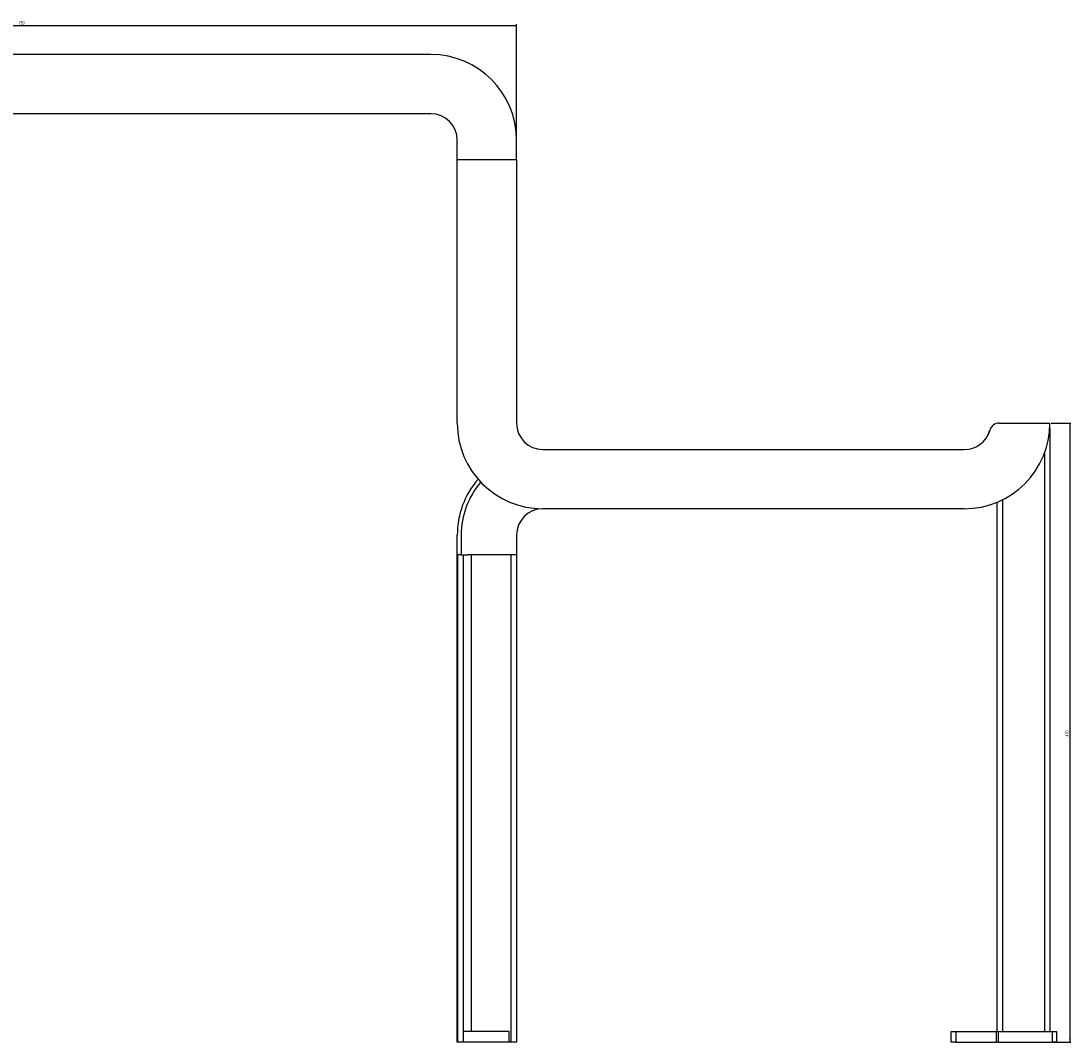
# Model space of a CAD drawing. Header units: millimetres. Extents: x 110 to 3241, y 69 to 2540.
# Tile 10 of 10: x 2444 to 3241, y 1764 to 2540. Entities that reach past the tile are written whole.
import ezdxf

# ---------------------------------------------------------------- set-up
doc = ezdxf.new("R2010")
doc.units = ezdxf.units.MM
doc.layers.add('FORMAT', color=7, linetype='Continuous')
doc.styles.add('SLDTEXTSTYLE0', font='TXT', dxfattribs={"width": 0.605})
doc.dimstyles.new('SLDDIMSTYLE0', dxfattribs={"dimtxt": 2.568319, "dimasz": 2, "dimexe": 0, "dimexo": 0.0625, "dimgap": 0.64208, "dimtad": 1, "dimrnd": 1e-09, "dimzin": 12, "dimdsep": 46, "dimtxsty": 'SLDTEXTSTYLE0', "dimsah": 1, "dimcen": 0.09, "dimadec": 0, "dimazin": 3, "dimtfac": 1, "dimtofl": 0, "dimtmove": 0, "dimatfit": 3, "dimfxl": 0, "dimfrac": 2, "dimtolj": 1, "dimtzin": 12, "dimarcsym": 0})

# ---------------------------------------------------------------- blocks, each defined once
blk = doc.blocks.new('_D_2')
at = {"layer": 'FORMAT'}
for p, q in [((2069.96, 2435.41), (2069.96, 2537.41)), ((2069.96, 2536.42), (2819.96, 2536.42)), ((2819.96, 2435.41), (2819.96, 2537.41))]:
    blk.add_line(p, q, dxfattribs=at)
for points in [[(2069.96, 2536.42), (2071.96, 2535.92), (2071.96, 2536.92)], [(2819.96, 2536.42), (2817.96, 2536.92), (2817.96, 2535.92)]]:
    blk.add_solid(points, dxfattribs=at)
at = {"layer": 'FORMAT', "insert": (2442.02, 2539.83), "char_height": 2.646, "attachment_point": 1, "style": 'SLDTEXTSTYLE0'}
blk.add_mtext('750', dxfattribs=at)
blk = doc.blocks.new('_D_5')
at = {"layer": 'FORMAT'}
for p, q in [((3225.95, 2234.42), (3240.95, 2234.42)), ((3239.96, 2234.42), (3239.96, 1764.42)), ((3205.95, 1764.42), (3240.95, 1764.42))]:
    blk.add_line(p, q, dxfattribs=at)
for points in [[(3239.96, 2234.42), (3239.46, 2232.42), (3240.46, 2232.42)], [(3239.96, 1764.42), (3240.46, 1766.42), (3239.46, 1766.42)]]:
    blk.add_solid(points, dxfattribs=at)
at = {"layer": 'FORMAT', "insert": (3236.55, 1996.48), "char_height": 2.646, "attachment_point": 1, "rotation": 90, "style": 'SLDTEXTSTYLE0'}
blk.add_mtext('470', dxfattribs=at)

msp = doc.modelspace()

# ---------------------------------------------------------------- linework, layer by layer
at = {"color": 7, "linetype": 'Continuous', "lineweight": 25}
for p, q in [((2754.964, 2514.422), (2134.964, 2514.422)), ((2754.964, 2469.422), (2134.964, 2469.422)), ((2774.964, 2434.422), (2774.964, 2449.422)), ((2819.964, 2434.422), (2819.964, 2449.422)), ((2819.964, 2434.422), (2774.964, 2434.422)), ((2774.964, 2234.422), (2774.964, 2434.422)), ((2819.964, 2434.422), (2819.964, 2234.422)), ((3186.346, 2234.422), (3224.964, 2234.422)), ((3224.964, 2230.422), (3224.964, 2234.422)), ((3224.964, 2230.422), (3224.841, 2230.422)), ((3224.964, 2230.422), (3224.964, 1772.422)), ((2839.964, 2214.422), (3159.964, 2214.422)), ((3159.964, 2169.422), (2839.964, 2169.422)), ((3184.964, 1772.422), (3184.964, 2174.422)), ((2774.964, 2134.422), (2774.964, 2149.422)), ((2777.964, 2149.422), (2777.964, 2134.422)), ((2819.964, 2149.422), (2819.964, 2134.422)), ((2777.964, 2134.422), (2774.964, 2134.422)), ((2774.964, 1764.422), (2774.964, 2134.422)), ((2775.464, 2134.422), (2774.964, 2134.422)), ((2775.464, 1764.422), (2775.464, 2134.422)), ((2777.964, 2134.422), (2779.464, 2134.422)), ((2779.464, 2134.422), (2779.464, 1764.422)), ((2779.464, 2134.422), (2783.066, 2134.422)), ((2819.964, 2134.422), (2783.066, 2134.422)), ((2815.964, 1764.422), (2815.964, 2134.422)), ((2819.964, 2134.422), (2819.964, 1764.422)), ((2814.464, 1772.422), (2779.464, 1772.422)), ((2814.464, 1764.422), (2814.464, 1772.422)), ((3149.964, 1764.422), (3149.964, 1772.422)), ((3149.964, 1772.422), (3153.59, 1772.422)), ((3153.59, 1772.422), (3153.59, 1764.422)), ((3153.59, 1772.422), (3184.291, 1772.422)), ((3184.291, 1764.422), (3184.291, 1772.422)), ((3184.291, 1772.422), (3185.664, 1772.422)), ((3185.664, 1772.422), (3185.664, 1764.422)), ((3185.664, 1772.422), (3226.964, 1772.422)), ((3226.964, 1764.422), (3226.964, 1772.422)), ((3226.964, 1772.422), (3229.964, 1772.422)), ((3229.964, 1772.422), (3229.964, 1764.422)), ((2775.464, 1764.422), (2774.964, 1764.422)), ((2779.464, 1764.422), (2775.464, 1764.422)), ((2814.464, 1764.422), (2779.464, 1764.422)), ((2815.964, 1764.422), (2814.464, 1764.422)), ((2819.964, 1764.422), (2815.964, 1764.422)), ((3153.59, 1764.422), (3149.964, 1764.422)), ((3153.59, 1764.422), (3184.291, 1764.422)), ((3185.664, 1764.422), (3184.291, 1764.422)), ((3185.664, 1764.422), (3226.964, 1764.422)), ((3229.964, 1764.422), (3226.964, 1764.422))]:
    msp.add_line(p, q, dxfattribs=at)
at = {"color": 8, "linetype": 'Continuous', "lineweight": 25}
for p, q in [((3220.964, 1772.422), (3220.964, 2211.972)), ((3188.964, 2176.25), (3188.964, 1772.422)), ((2785.464, 2134.422), (2785.464, 1772.422))]:
    msp.add_line(p, q, dxfattribs=at)
at = {"color": 7, "linetype": 'Continuous', "lineweight": 25, "flags": 128}
msp.add_lwpolyline([(3179.219, 2229.02), (3178.243, 2226.31), (3177.267, 2224.395)], dxfattribs=at)
at = {"color": 7, "linetype": 'Continuous', "lineweight": 25}
for centre, radius, start, end in [((2754.964, 2449.422), 65, 0, 90), ((2754.964, 2449.422), 20, 0, 90), ((2839.964, 2234.422), 65, 180, 270), ((2839.964, 2234.422), 20, 180, 270), ((3159.964, 2234.422), 65, 270, 0), ((3186.346, 2227.022), 7.4, 90, 164.33139), ((3159.964, 2234.422), 20, 270, 344.33139), ((2839.964, 2149.422), 65, 139.167784, 180), ((2839.964, 2149.422), 62, 139.508454, 180), ((2839.964, 2149.422), 20, 90, 180)]:
    msp.add_arc(centre, radius, start, end, dxfattribs=at)

# ---------------------------------------------------------------- dimensions: what is measured, and where the dimension line sits
at = {"layer": 'FORMAT'}
dim = msp.add_linear_dim(base=(2819.964, 2536.422), p1=(2069.964, 2434.422), p2=(2819.964, 2434.422), dimstyle='SLDDIMSTYLE0', dxfattribs=at)
dim.commit()
dim.dimension.update_dxf_attribs({"geometry": '_D_2', "text_midpoint": (2444.964, 2536.422), "dimtype": 160})
dim = msp.add_linear_dim(base=(3239.964, 1764.422), p1=(3224.964, 2234.422), p2=(3204.964, 1764.422), angle=90, dimstyle='SLDDIMSTYLE0', dxfattribs=at)
dim.commit()
dim.dimension.update_dxf_attribs({"geometry": '_D_5', "text_midpoint": (3239.964, 1999.422), "dimtype": 160})

doc.saveas('drawing.dxf')
